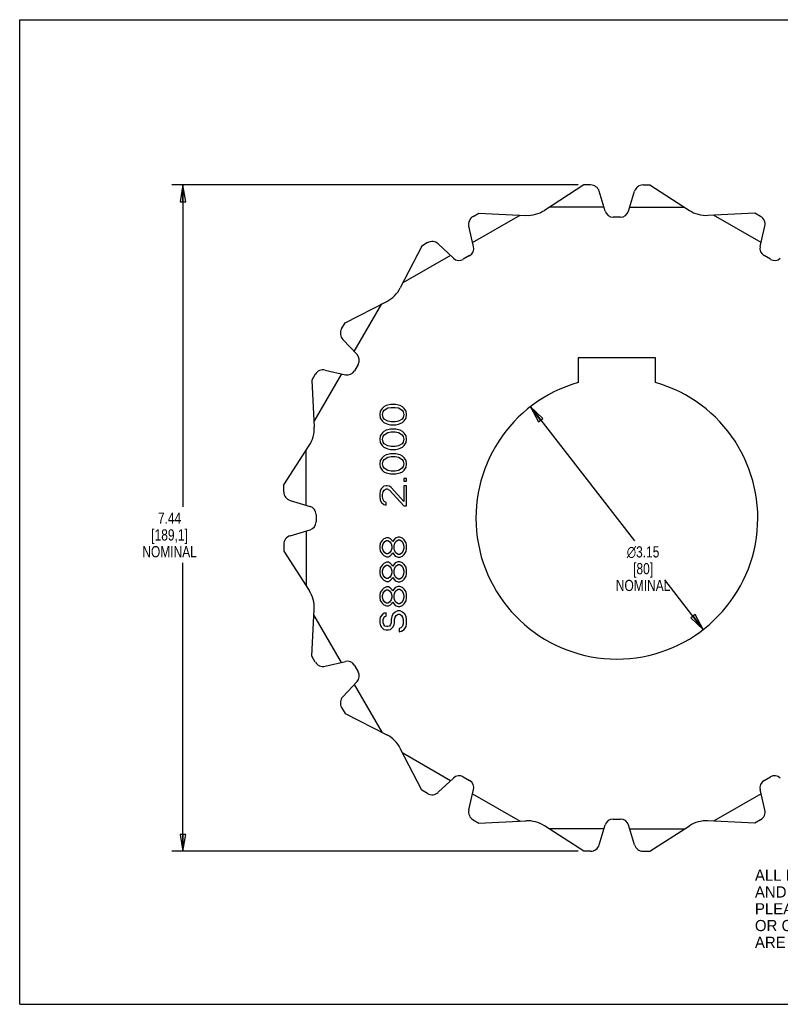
# Model space of a CAD drawing. Header units: inches. Extents: x 0 to 17, y 0 to 11.
# Tile 1 of 2: x 0 to 8.5, y 0 to 11. Entities that reach past the tile are written whole.
import ezdxf

# ---------------------------------------------------------------- set-up
doc = ezdxf.new("R2010")
doc.units = ezdxf.units.IN
doc.header["$LTSCALE"] = 0.935
doc.header["$MEASUREMENT"] = 0
doc.layers.get('0').update_dxf_attribs({"linetype": 'CONTINUOUS'})
doc.layers.add('ALL_FEATURES', color=7, linetype='CONTINUOUS')
doc.styles.get("Standard").update_dxf_attribs({"font": 'txt', "width": 0.8})
doc.styles.add('TEXTSTYLE_1', font='gdt', dxfattribs={"width": 0.8})
doc.styles.add('TEXTSTYLE_2', font='bluprnt.ttf')
doc.dimstyles.new('DIMSTYLE_1', dxfattribs={"dimtxt": 0.125, "dimasz": 0.1875, "dimexe": 0.125, "dimexo": 0.0625, "dimgap": 0.09, "dimtad": 0, "dimtih": 1, "dimtoh": 1, "dimzin": 4, "dimdsep": 46, "dimtxsty": 'STANDARD', "dimblk": 'CLOSED', "dimblk1": 'CLOSED', "dimblk2": 'CLOSED', "dimcen": 0.09, "dimadec": 0, "dimazin": 0, "dimtp": 0.005, "dimtm": 0.005, "dimtfac": 1, "dimtmove": 0, "dimatfit": 2, "dimldrblk": 'CLOSED', "dimfxl": 1, "dimtolj": 1, "dimtzin": 4, "dimarcsym": 0})
doc.dimstyles.new('DIMSTYLE_2', dxfattribs={"dimtxt": 0.125, "dimasz": 0.1875, "dimexe": 0.125, "dimexo": 0.0625, "dimgap": 0.0625, "dimtad": 0, "dimtih": 1, "dimtoh": 1, "dimzin": 4, "dimdsep": 46, "dimtxsty": 'STANDARD', "dimblk": 'CLOSED', "dimblk1": 'CLOSED', "dimblk2": 'CLOSED', "dimcen": 0.09, "dimadec": 0, "dimazin": 0, "dimtp": 0.005, "dimtm": 0.005, "dimtfac": 1, "dimtofl": 0, "dimtmove": 0, "dimatfit": 3, "dimldrblk": 'CLOSED', "dimfxl": 1, "dimtolj": 1, "dimtzin": 4, "dimarcsym": 0})

# ---------------------------------------------------------------- blocks, each defined once
blk = doc.blocks.new('_CLOSED')
at = {"color": 0, "linetype": 'BYBLOCK'}
for p, q in [((0, 0), (-1, 0.167)), ((-1, 0.167), (-1, -0.167)), ((-1, -0.167), (0, 0)), ((-1, 0), (0, 0))]:
    blk.add_line(p, q, dxfattribs=at)
blk = doc.blocks.new('*D0')
at = {"color": 3, "linetype": 'CONTINUOUS'}
for p, q in [((5.707, 6.675), (6.87, 5.179)), ((7.64, 4.188), (7.21, 4.742))]:
    blk.add_line(p, q, dxfattribs=at)
at = {"color": 3, "linetype": 'CONTINUOUS', "xscale": 0.1875, "yscale": 0.1875, "zscale": 0.1875}
for p, rotation in [((5.707, 6.675), 127.854324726), ((7.64, 4.188), 307.854324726)]:
    blk.add_blockref('_CLOSED', p, dxfattribs=dict(at, rotation=rotation))
at = {"color": 3, "linetype": 'CONTINUOUS', "insert": (6.967, 5.117), "char_height": 0.125, "width": 0.7, "attachment_point": 2, "line_spacing_factor": 0.9, "style": 'TEXTSTYLE_1'}
blk.add_mtext('{\\Fgdt;n}\\Ftxt;3.15\\P[80]\\PNOMINAL', dxfattribs=at)
blk = doc.blocks.new('*D2')
at = {"color": 3, "linetype": 'CONTINUOUS'}
for p, q in [((6.241, 9.154), (1.7, 9.154)), ((1.825, 9.154), (1.825, 5.557)), ((1.825, 1.71), (1.825, 4.932)), ((6.241, 1.71), (1.7, 1.71))]:
    blk.add_line(p, q, dxfattribs=at)
at = {"color": 3, "linetype": 'CONTINUOUS', "xscale": 0.1875, "yscale": 0.1875, "zscale": 0.1875}
for p, rotation in [((1.825, 9.154), 90), ((1.825, 1.71), 270)]:
    blk.add_blockref('_CLOSED', p, dxfattribs=dict(at, rotation=rotation))
at = {"color": 3, "linetype": 'CONTINUOUS', "insert": (1.675, 5.494), "char_height": 0.125, "width": 0.7, "attachment_point": 2, "line_spacing_factor": 0.9}
blk.add_mtext('7.44\\P[189,1]\\PNOMINAL', dxfattribs=at)

msp = doc.modelspace()

# ---------------------------------------------------------------- linework, layer by layer
at = {"color": 7, "linetype": 'CONTINUOUS'}
for p, q in [((0, 0), (0, 11)), ((0, 11), (17, 11)), ((6.304, 9.154), (5.864, 8.87)), ((6.381, 9.154), (6.304, 9.154)), ((6.544, 8.86), (6.477, 9.083)), ((5.062, 8.51), (5.594, 8.817)), ((5.067, 8.802), (5.133, 8.84)), ((5.133, 8.84), (5.657, 8.814)), ((6.531, 8.904), (5.917, 8.904)), ((8.215, 8.84), (7.691, 8.814)), ((8.286, 8.51), (7.754, 8.817)), ((8.281, 8.802), (8.215, 8.84)), ((5.072, 8.466), (5.019, 8.692)), ((8.276, 8.466), (8.329, 8.692)), ((4.493, 8.47), (4.253, 8.004)), ((4.559, 8.509), (4.493, 8.47)), ((4.847, 8.336), (4.678, 8.495)), ((4.814, 8.367), (4.282, 8.06)), ((5.028, 8.364), (4.958, 8.323)), ((8.39, 8.323), (8.32, 8.364)), ((3.636, 7.613), (4.102, 7.852)), ((3.739, 7.292), (4.046, 7.824)), ((3.597, 7.546), (3.636, 7.613)), ((3.77, 7.258), (3.611, 7.428)), ((3.595, 7.044), (3.288, 6.512)), ((3.414, 7.086), (3.64, 7.033)), ((3.783, 7.148), (3.742, 7.077)), ((3.304, 7.039), (3.266, 6.972)), ((3.266, 6.972), (3.291, 6.449)), ((4.03, 6.625), (4.024, 6.588)), ((4.05, 6.657), (4.03, 6.625)), ((4.069, 6.675), (4.05, 6.657)), ((4.056, 6.588), (4.062, 6.619)), ((4.062, 6.619), (4.075, 6.638)), ((4.094, 6.688), (4.069, 6.675)), ((4.075, 6.638), (4.113, 6.663)), ((4.113, 6.694), (4.094, 6.688)), ((4.145, 6.7), (4.113, 6.694)), ((4.113, 6.663), (4.152, 6.669)), ((4.203, 6.7), (4.145, 6.7)), ((4.152, 6.669), (4.196, 6.669)), ((4.196, 6.669), (4.235, 6.663)), ((4.235, 6.694), (4.203, 6.7)), ((4.254, 6.688), (4.235, 6.694)), ((4.235, 6.663), (4.273, 6.638)), ((4.279, 6.675), (4.254, 6.688)), ((4.273, 6.638), (4.286, 6.619)), ((4.298, 6.657), (4.279, 6.675)), ((4.286, 6.619), (4.292, 6.588)), ((4.318, 6.625), (4.298, 6.657)), ((4.324, 6.588), (4.318, 6.625)), ((4.024, 6.588), (4.03, 6.55)), ((4.03, 6.55), (4.05, 6.519)), ((4.05, 6.519), (4.069, 6.5)), ((4.062, 6.557), (4.056, 6.588)), ((4.075, 6.538), (4.062, 6.557)), ((4.069, 6.5), (4.094, 6.488)), ((4.113, 6.513), (4.075, 6.538)), ((4.152, 6.507), (4.113, 6.513)), ((4.196, 6.507), (4.152, 6.507)), ((4.235, 6.513), (4.196, 6.507)), ((4.273, 6.538), (4.235, 6.513)), ((4.254, 6.488), (4.279, 6.5)), ((4.286, 6.557), (4.273, 6.538)), ((4.279, 6.5), (4.298, 6.519)), ((4.292, 6.588), (4.286, 6.557)), ((4.298, 6.519), (4.318, 6.55)), ((4.318, 6.55), (4.324, 6.588)), ((4.05, 6.382), (4.03, 6.35)), ((4.069, 6.4), (4.05, 6.382)), ((4.094, 6.413), (4.069, 6.4)), ((4.075, 6.363), (4.113, 6.388)), ((4.094, 6.488), (4.113, 6.482)), ((4.113, 6.419), (4.094, 6.413)), ((4.113, 6.482), (4.145, 6.475)), ((4.145, 6.425), (4.113, 6.419)), ((4.113, 6.388), (4.152, 6.394)), ((4.145, 6.475), (4.203, 6.475)), ((4.203, 6.425), (4.145, 6.425)), ((4.152, 6.394), (4.196, 6.394)), ((4.196, 6.394), (4.235, 6.388)), ((4.203, 6.475), (4.235, 6.482)), ((4.235, 6.419), (4.203, 6.425)), ((4.235, 6.482), (4.254, 6.488)), ((4.254, 6.413), (4.235, 6.419)), ((4.235, 6.388), (4.273, 6.363)), ((4.279, 6.4), (4.254, 6.413)), ((4.298, 6.382), (4.279, 6.4)), ((4.318, 6.35), (4.298, 6.382)), ((4.03, 6.35), (4.024, 6.313)), ((4.024, 6.313), (4.03, 6.275)), ((4.03, 6.275), (4.05, 6.244)), ((4.056, 6.313), (4.062, 6.344)), ((4.062, 6.282), (4.056, 6.313)), ((4.062, 6.344), (4.075, 6.363)), ((4.075, 6.263), (4.062, 6.282)), ((4.273, 6.363), (4.286, 6.344)), ((4.286, 6.282), (4.273, 6.263)), ((4.286, 6.344), (4.292, 6.313)), ((4.292, 6.313), (4.286, 6.282)), ((4.298, 6.244), (4.318, 6.275)), ((4.324, 6.313), (4.318, 6.35)), ((4.318, 6.275), (4.324, 6.313)), ((2.952, 5.802), (3.236, 6.242)), ((3.202, 5.575), (3.202, 6.189)), ((4.05, 6.244), (4.069, 6.225)), ((4.069, 6.225), (4.094, 6.213)), ((4.113, 6.238), (4.075, 6.263)), ((4.094, 6.213), (4.113, 6.207)), ((4.152, 6.232), (4.113, 6.238)), ((4.113, 6.207), (4.145, 6.2)), ((4.145, 6.2), (4.203, 6.2)), ((4.196, 6.232), (4.152, 6.232)), ((4.235, 6.238), (4.196, 6.232)), ((4.203, 6.2), (4.235, 6.207)), ((4.273, 6.263), (4.235, 6.238)), ((4.235, 6.207), (4.254, 6.213)), ((4.254, 6.213), (4.279, 6.225)), ((4.279, 6.225), (4.298, 6.244)), ((4.03, 6.075), (4.024, 6.038)), ((4.05, 6.107), (4.03, 6.075)), ((4.069, 6.125), (4.05, 6.107)), ((4.056, 6.038), (4.062, 6.069)), ((4.062, 6.069), (4.075, 6.088)), ((4.094, 6.138), (4.069, 6.125)), ((4.075, 6.088), (4.113, 6.113)), ((4.113, 6.144), (4.094, 6.138)), ((4.145, 6.15), (4.113, 6.144)), ((4.113, 6.113), (4.152, 6.119)), ((4.203, 6.15), (4.145, 6.15)), ((4.152, 6.119), (4.196, 6.119)), ((4.196, 6.119), (4.235, 6.113)), ((4.235, 6.144), (4.203, 6.15)), ((4.254, 6.138), (4.235, 6.144)), ((4.235, 6.113), (4.273, 6.088)), ((4.279, 6.125), (4.254, 6.138)), ((4.273, 6.088), (4.286, 6.069)), ((4.298, 6.107), (4.279, 6.125)), ((4.286, 6.069), (4.292, 6.038)), ((4.318, 6.075), (4.298, 6.107)), ((4.324, 6.038), (4.318, 6.075)), ((4.024, 6.038), (4.03, 6)), ((4.03, 6), (4.05, 5.969)), ((4.05, 5.969), (4.069, 5.95)), ((4.062, 6.007), (4.056, 6.038)), ((4.075, 5.988), (4.062, 6.007)), ((4.069, 5.95), (4.094, 5.938)), ((4.113, 5.963), (4.075, 5.988)), ((4.152, 5.957), (4.113, 5.963)), ((4.196, 5.957), (4.152, 5.957)), ((4.235, 5.963), (4.196, 5.957)), ((4.273, 5.988), (4.235, 5.963)), ((4.254, 5.938), (4.279, 5.95)), ((4.286, 6.007), (4.273, 5.988)), ((4.279, 5.95), (4.298, 5.969)), ((4.292, 6.038), (4.286, 6.007)), ((4.298, 5.969), (4.318, 6)), ((4.318, 6), (4.324, 6.038)), ((4.094, 5.938), (4.113, 5.932)), ((4.113, 5.932), (4.145, 5.925)), ((4.145, 5.925), (4.203, 5.925)), ((4.203, 5.925), (4.235, 5.932)), ((4.235, 5.932), (4.254, 5.938)), ((4.292, 5.875), (4.292, 5.844)), ((4.324, 5.875), (4.292, 5.875)), ((4.292, 5.844), (4.324, 5.844)), ((4.324, 5.844), (4.324, 5.875)), ((2.952, 5.725), (2.952, 5.802)), ((4.03, 5.738), (4.024, 5.7)), ((4.043, 5.763), (4.03, 5.738)), ((4.069, 5.788), (4.043, 5.763)), ((4.056, 5.694), (4.062, 5.725)), ((4.062, 5.725), (4.075, 5.744)), ((4.094, 5.794), (4.069, 5.788)), ((4.075, 5.744), (4.094, 5.757)), ((4.107, 5.794), (4.094, 5.794)), ((4.094, 5.757), (4.107, 5.757)), ((4.132, 5.788), (4.107, 5.794)), ((4.107, 5.757), (4.132, 5.744)), ((4.152, 5.775), (4.132, 5.788)), ((4.132, 5.744), (4.292, 5.569)), ((4.292, 5.619), (4.152, 5.775)), ((4.292, 5.794), (4.292, 5.619)), ((4.324, 5.794), (4.292, 5.794)), ((4.324, 5.569), (4.324, 5.794)), ((3.023, 5.629), (3.246, 5.562)), ((4.024, 5.7), (4.024, 5.675)), ((4.024, 5.675), (4.03, 5.632)), ((4.03, 5.632), (4.043, 5.607)), ((4.056, 5.669), (4.056, 5.694)), ((4.062, 5.638), (4.056, 5.669)), ((4.075, 5.619), (4.062, 5.638)), ((4.094, 5.607), (4.075, 5.619)), ((4.043, 5.607), (4.069, 5.582)), ((4.069, 5.582), (4.094, 5.575)), ((4.094, 5.575), (4.094, 5.607)), ((4.292, 5.569), (4.324, 5.569)), ((3.312, 5.473), (3.312, 5.391)), ((3.023, 5.235), (3.246, 5.302)), ((3.202, 5.289), (3.202, 4.674)), ((4.05, 5.182), (4.03, 5.15)), ((4.069, 5.2), (4.05, 5.182)), ((4.101, 5.213), (4.069, 5.2)), ((4.081, 5.169), (4.101, 5.182)), ((4.12, 5.213), (4.101, 5.213)), ((4.101, 5.182), (4.113, 5.182)), ((4.113, 5.182), (4.132, 5.169)), ((4.145, 5.2), (4.12, 5.213)), ((4.164, 5.182), (4.145, 5.2)), ((4.171, 5.169), (4.164, 5.182)), ((4.177, 5.182), (4.171, 5.169)), ((4.196, 5.207), (4.177, 5.182)), ((4.228, 5.219), (4.196, 5.207)), ((4.203, 5.169), (4.228, 5.188)), ((4.247, 5.219), (4.228, 5.219)), ((4.228, 5.188), (4.247, 5.188)), ((4.279, 5.207), (4.247, 5.219)), ((4.247, 5.188), (4.273, 5.169)), ((4.298, 5.188), (4.279, 5.207)), ((4.318, 5.157), (4.298, 5.188)), ((2.952, 5.139), (2.952, 5.062)), ((2.952, 5.062), (3.236, 4.622)), ((4.03, 5.15), (4.024, 5.119)), ((4.024, 5.119), (4.024, 5.094)), ((4.024, 5.094), (4.03, 5.063)), ((4.03, 5.063), (4.05, 5.032)), ((4.056, 5.119), (4.062, 5.144)), ((4.056, 5.094), (4.056, 5.119)), ((4.062, 5.069), (4.056, 5.094)), ((4.062, 5.144), (4.081, 5.169)), ((4.081, 5.044), (4.062, 5.069)), ((4.132, 5.169), (4.152, 5.144)), ((4.152, 5.069), (4.132, 5.044)), ((4.152, 5.144), (4.158, 5.119)), ((4.158, 5.094), (4.152, 5.069)), ((4.158, 5.119), (4.158, 5.094)), ((4.184, 5.119), (4.19, 5.144)), ((4.184, 5.094), (4.184, 5.119)), ((4.19, 5.069), (4.184, 5.094)), ((4.19, 5.144), (4.203, 5.169)), ((4.203, 5.044), (4.19, 5.069)), ((4.273, 5.169), (4.286, 5.144)), ((4.286, 5.069), (4.273, 5.044)), ((4.286, 5.144), (4.292, 5.119)), ((4.292, 5.094), (4.286, 5.069)), ((4.292, 5.119), (4.292, 5.094)), ((4.324, 5.125), (4.318, 5.157)), ((4.318, 5.057), (4.324, 5.088)), ((4.324, 5.088), (4.324, 5.125)), ((4.05, 5.032), (4.069, 5.013)), ((4.069, 5.013), (4.101, 5)), ((4.101, 5.032), (4.081, 5.044)), ((4.113, 5.032), (4.101, 5.032)), ((4.101, 5), (4.12, 5)), ((4.132, 5.044), (4.113, 5.032)), ((4.12, 5), (4.145, 5.013)), ((4.145, 5.013), (4.164, 5.032)), ((4.164, 5.032), (4.171, 5.044)), ((4.171, 5.044), (4.177, 5.032)), ((4.177, 5.032), (4.196, 5.007)), ((4.196, 5.007), (4.228, 4.994)), ((4.228, 5.025), (4.203, 5.044)), ((4.247, 5.025), (4.228, 5.025)), ((4.228, 4.994), (4.247, 4.994)), ((4.273, 5.044), (4.247, 5.025)), ((4.247, 4.994), (4.279, 5.007)), ((4.279, 5.007), (4.298, 5.025)), ((4.298, 5.025), (4.318, 5.057)), ((4.03, 4.875), (4.024, 4.844)), ((4.024, 4.844), (4.024, 4.819)), ((4.05, 4.907), (4.03, 4.875)), ((4.069, 4.925), (4.05, 4.907)), ((4.056, 4.844), (4.062, 4.869)), ((4.056, 4.819), (4.056, 4.844)), ((4.062, 4.869), (4.081, 4.894)), ((4.101, 4.938), (4.069, 4.925)), ((4.081, 4.894), (4.101, 4.907)), ((4.12, 4.938), (4.101, 4.938)), ((4.101, 4.907), (4.113, 4.907)), ((4.113, 4.907), (4.132, 4.894)), ((4.145, 4.925), (4.12, 4.938)), ((4.132, 4.894), (4.152, 4.869)), ((4.164, 4.907), (4.145, 4.925)), ((4.152, 4.869), (4.158, 4.844)), ((4.158, 4.844), (4.158, 4.819)), ((4.171, 4.894), (4.164, 4.907)), ((4.177, 4.907), (4.171, 4.894)), ((4.196, 4.932), (4.177, 4.907)), ((4.184, 4.844), (4.19, 4.869)), ((4.184, 4.819), (4.184, 4.844)), ((4.19, 4.869), (4.203, 4.894)), ((4.228, 4.944), (4.196, 4.932)), ((4.203, 4.894), (4.228, 4.913)), ((4.247, 4.944), (4.228, 4.944)), ((4.228, 4.913), (4.247, 4.913)), ((4.279, 4.932), (4.247, 4.944)), ((4.247, 4.913), (4.273, 4.894)), ((4.273, 4.894), (4.286, 4.869)), ((4.298, 4.913), (4.279, 4.932)), ((4.286, 4.869), (4.292, 4.844)), ((4.292, 4.844), (4.292, 4.819)), ((4.318, 4.882), (4.298, 4.913)), ((4.324, 4.85), (4.318, 4.882)), ((4.324, 4.813), (4.324, 4.85)), ((4.024, 4.819), (4.03, 4.788)), ((4.03, 4.788), (4.05, 4.757)), ((4.05, 4.757), (4.069, 4.738)), ((4.062, 4.794), (4.056, 4.819)), ((4.081, 4.769), (4.062, 4.794)), ((4.069, 4.738), (4.101, 4.725)), ((4.101, 4.757), (4.081, 4.769)), ((4.113, 4.757), (4.101, 4.757)), ((4.132, 4.769), (4.113, 4.757)), ((4.12, 4.725), (4.145, 4.738)), ((4.152, 4.794), (4.132, 4.769)), ((4.145, 4.738), (4.164, 4.757)), ((4.158, 4.819), (4.152, 4.794)), ((4.164, 4.757), (4.171, 4.769)), ((4.171, 4.769), (4.177, 4.757)), ((4.177, 4.757), (4.196, 4.732)), ((4.19, 4.794), (4.184, 4.819)), ((4.203, 4.769), (4.19, 4.794)), ((4.196, 4.732), (4.228, 4.719)), ((4.228, 4.75), (4.203, 4.769)), ((4.247, 4.75), (4.228, 4.75)), ((4.273, 4.769), (4.247, 4.75)), ((4.247, 4.719), (4.279, 4.732)), ((4.286, 4.794), (4.273, 4.769)), ((4.279, 4.732), (4.298, 4.75)), ((4.292, 4.819), (4.286, 4.794)), ((4.298, 4.75), (4.318, 4.782)), ((4.318, 4.782), (4.324, 4.813)), ((4.05, 4.632), (4.03, 4.6)), ((4.069, 4.65), (4.05, 4.632)), ((4.101, 4.663), (4.069, 4.65)), ((4.081, 4.619), (4.101, 4.632)), ((4.101, 4.725), (4.12, 4.725)), ((4.12, 4.663), (4.101, 4.663)), ((4.101, 4.632), (4.113, 4.632)), ((4.113, 4.632), (4.132, 4.619)), ((4.145, 4.65), (4.12, 4.663)), ((4.164, 4.632), (4.145, 4.65)), ((4.171, 4.619), (4.164, 4.632)), ((4.177, 4.632), (4.171, 4.619)), ((4.196, 4.657), (4.177, 4.632)), ((4.228, 4.669), (4.196, 4.657)), ((4.203, 4.619), (4.228, 4.638)), ((4.228, 4.719), (4.247, 4.719)), ((4.247, 4.669), (4.228, 4.669)), ((4.228, 4.638), (4.247, 4.638)), ((4.279, 4.657), (4.247, 4.669)), ((4.247, 4.638), (4.273, 4.619)), ((4.298, 4.638), (4.279, 4.657)), ((4.318, 4.607), (4.298, 4.638)), ((4.03, 4.6), (4.024, 4.569)), ((4.024, 4.569), (4.024, 4.544)), ((4.024, 4.544), (4.03, 4.513)), ((4.03, 4.513), (4.05, 4.482)), ((4.056, 4.569), (4.062, 4.594)), ((4.056, 4.544), (4.056, 4.569)), ((4.062, 4.519), (4.056, 4.544)), ((4.062, 4.594), (4.081, 4.619)), ((4.081, 4.494), (4.062, 4.519)), ((4.132, 4.619), (4.152, 4.594)), ((4.152, 4.519), (4.132, 4.494)), ((4.152, 4.594), (4.158, 4.569)), ((4.158, 4.544), (4.152, 4.519)), ((4.158, 4.569), (4.158, 4.544)), ((4.184, 4.569), (4.19, 4.594)), ((4.184, 4.544), (4.184, 4.569)), ((4.19, 4.519), (4.184, 4.544)), ((4.19, 4.594), (4.203, 4.619)), ((4.203, 4.494), (4.19, 4.519)), ((4.273, 4.619), (4.286, 4.594)), ((4.286, 4.519), (4.273, 4.494)), ((4.286, 4.594), (4.292, 4.569)), ((4.292, 4.544), (4.286, 4.519)), ((4.292, 4.569), (4.292, 4.544)), ((4.324, 4.575), (4.318, 4.607)), ((4.318, 4.507), (4.324, 4.538)), ((4.324, 4.538), (4.324, 4.575)), ((3.266, 3.891), (3.291, 4.414)), ((4.05, 4.482), (4.069, 4.463)), ((4.069, 4.463), (4.101, 4.45)), ((4.101, 4.482), (4.081, 4.494)), ((4.113, 4.482), (4.101, 4.482)), ((4.101, 4.45), (4.12, 4.45)), ((4.132, 4.494), (4.113, 4.482)), ((4.12, 4.45), (4.145, 4.463)), ((4.145, 4.463), (4.164, 4.482)), ((4.164, 4.482), (4.171, 4.494)), ((4.171, 4.494), (4.177, 4.482)), ((4.177, 4.482), (4.196, 4.457)), ((4.196, 4.457), (4.228, 4.444)), ((4.228, 4.475), (4.203, 4.494)), ((4.247, 4.475), (4.228, 4.475)), ((4.228, 4.444), (4.247, 4.444)), ((4.273, 4.494), (4.247, 4.475)), ((4.247, 4.444), (4.279, 4.457)), ((4.279, 4.457), (4.298, 4.475)), ((4.298, 4.475), (4.318, 4.507)), ((3.595, 3.82), (3.288, 4.352)), ((4.03, 4.325), (4.024, 4.294)), ((4.024, 4.294), (4.024, 4.263)), ((4.05, 4.35), (4.03, 4.325)), ((4.075, 4.369), (4.05, 4.35)), ((4.062, 4.3), (4.069, 4.319)), ((4.062, 4.263), (4.062, 4.3)), ((4.069, 4.319), (4.081, 4.332)), ((4.094, 4.375), (4.075, 4.369)), ((4.081, 4.332), (4.094, 4.338)), ((4.094, 4.338), (4.094, 4.375)), ((4.158, 4.332), (4.152, 4.3)), ((4.152, 4.3), (4.152, 4.263)), ((4.171, 4.357), (4.158, 4.332)), ((4.196, 4.382), (4.171, 4.357)), ((4.19, 4.3), (4.196, 4.325)), ((4.19, 4.263), (4.19, 4.3)), ((4.222, 4.394), (4.196, 4.382)), ((4.196, 4.325), (4.209, 4.344)), ((4.209, 4.344), (4.228, 4.357)), ((4.254, 4.394), (4.222, 4.394)), ((4.228, 4.357), (4.247, 4.357)), ((4.247, 4.357), (4.267, 4.344)), ((4.279, 4.382), (4.254, 4.394)), ((4.267, 4.344), (4.279, 4.325)), ((4.305, 4.357), (4.279, 4.382)), ((4.279, 4.325), (4.286, 4.3)), ((4.286, 4.3), (4.286, 4.25)), ((4.318, 4.332), (4.305, 4.357)), ((4.324, 4.3), (4.318, 4.332)), ((4.324, 4.25), (4.324, 4.3)), ((4.024, 4.263), (4.03, 4.238)), ((4.03, 4.238), (4.043, 4.213)), ((4.043, 4.213), (4.069, 4.188)), ((4.069, 4.244), (4.062, 4.263)), ((4.081, 4.225), (4.069, 4.244)), ((4.069, 4.188), (4.094, 4.182)), ((4.101, 4.219), (4.081, 4.225)), ((4.094, 4.182), (4.12, 4.182)), ((4.113, 4.219), (4.101, 4.219)), ((4.132, 4.225), (4.113, 4.219)), ((4.12, 4.182), (4.145, 4.188)), ((4.145, 4.244), (4.132, 4.225)), ((4.152, 4.263), (4.145, 4.244)), ((4.145, 4.188), (4.171, 4.213)), ((4.171, 4.213), (4.184, 4.238)), ((4.184, 4.238), (4.19, 4.263)), ((4.26, 4.207), (4.241, 4.2)), ((4.241, 4.2), (4.241, 4.163)), ((4.279, 4.225), (4.26, 4.207)), ((4.267, 4.169), (4.298, 4.188)), ((4.286, 4.25), (4.279, 4.225)), ((4.298, 4.188), (4.318, 4.219)), ((4.318, 4.219), (4.324, 4.25)), ((4.241, 4.163), (4.267, 4.169)), ((3.304, 3.824), (3.266, 3.891)), ((3.414, 3.777), (3.64, 3.83)), ((3.742, 3.786), (3.783, 3.715)), ((3.611, 3.435), (3.77, 3.605)), ((3.739, 3.572), (4.046, 3.04)), ((3.597, 3.317), (3.636, 3.25)), ((3.636, 3.25), (4.102, 3.011)), ((4.493, 2.393), (4.253, 2.859)), ((4.814, 2.496), (4.282, 2.804)), ((4.958, 2.541), (5.028, 2.5)), ((8.32, 2.5), (8.39, 2.541)), ((4.678, 2.369), (4.847, 2.528)), ((4.559, 2.355), (4.493, 2.393)), ((5.019, 2.171), (5.072, 2.398)), ((5.062, 2.353), (5.594, 2.046)), ((8.286, 2.353), (7.754, 2.046)), ((8.329, 2.171), (8.276, 2.398)), ((5.067, 2.062), (5.133, 2.023)), ((5.133, 2.023), (5.657, 2.049)), ((6.304, 1.71), (5.864, 1.994)), ((6.477, 1.781), (6.544, 2.004)), ((6.633, 2.07), (6.715, 2.07)), ((6.871, 1.781), (6.804, 2.004)), ((7.044, 1.71), (7.484, 1.994)), ((8.215, 2.023), (7.691, 2.049)), ((8.281, 2.062), (8.215, 2.023)), ((6.531, 1.96), (5.917, 1.96)), ((6.817, 1.96), (7.431, 1.96)), ((6.381, 1.71), (6.304, 1.71)), ((6.967, 1.71), (7.044, 1.71)), ((0, 0), (17, 0))]:
    msp.add_line(p, q, dxfattribs=at)
for centre, radius, start, end in [((6.381, 9.054), 0.1, 16.8, 90), ((5.117, 8.715), 0.1, 120, 193.2), ((5.674, 9.164), 0.35, 267.1652, 302.8348), ((6.633, 8.887), 0.093, 196.8, 270), ((7.674, 9.164), 0.35, 237.1652, 272.8348), ((8.231, 8.715), 0.1, 346.8, 60), ((4.609, 8.422), 0.1, 46.8, 120), ((4.982, 8.444), 0.093, 300, 13.2), ((8.366, 8.444), 0.093, 166.8, 240), ((4.911, 8.403), 0.093, 226.8, 300), ((8.437, 8.403), 0.093, 240, 313.2), ((3.942, 8.164), 0.35, 297.1652, 332.8348), ((3.684, 7.496), 0.1, 150, 223.2), ((3.702, 7.195), 0.093, 330, 43.2), ((3.391, 6.989), 0.1, 76.8, 150), ((3.661, 7.124), 0.093, 256.8, 330), ((2.942, 6.432), 0.35, 327.1652, 2.8348), ((3.052, 5.725), 0.1, 180, 253.2), ((3.219, 5.473), 0.093, 0, 73.2), ((3.219, 5.391), 0.093, 286.8, 360), ((3.052, 5.139), 0.1, 106.8, 180), ((2.942, 4.432), 0.35, 357.1652, 32.8348), ((3.391, 3.874), 0.1, 210, 283.2), ((3.661, 3.74), 0.093, 30, 103.2), ((3.702, 3.669), 0.093, 316.8, 30), ((3.684, 3.367), 0.1, 136.8, 210), ((3.942, 2.7), 0.35, 27.1652, 62.8348), ((4.911, 2.46), 0.093, 60, 133.2), ((8.437, 2.46), 0.093, 46.8, 120), ((4.982, 2.419), 0.093, 346.8, 60), ((8.366, 2.419), 0.093, 120, 193.2), ((4.609, 2.441), 0.1, 240, 313.2), ((5.117, 2.148), 0.1, 166.8, 240), ((8.231, 2.148), 0.1, 300, 13.2), ((5.674, 1.7), 0.35, 57.1652, 92.8348), ((6.633, 1.977), 0.093, 90, 163.2), ((6.715, 1.977), 0.093, 16.8, 90), ((7.674, 1.7), 0.35, 87.1652, 122.8348), ((6.381, 1.81), 0.1, 270, 343.2), ((6.967, 1.81), 0.1, 196.8, 270)]:
    msp.add_arc(centre, radius, start, end, dxfattribs=at)
at = {"layer": 'ALL_FEATURES', "color": 7, "linetype": 'CONTINUOUS'}
for p, q in [((6.967, 9.154), (7.044, 9.154)), ((7.044, 9.154), (7.484, 8.87)), ((6.804, 8.86), (6.871, 9.083)), ((6.817, 8.904), (7.431, 8.904)), ((6.715, 8.794), (6.633, 8.794)), ((6.241, 7.222), (6.241, 6.946)), ((7.107, 7.222), (6.241, 7.222)), ((7.107, 6.946), (7.107, 7.222))]:
    msp.add_line(p, q, dxfattribs=at)
for centre, radius, start, end in [((6.967, 9.054), 0.1, 90, 163.2), ((6.715, 8.887), 0.093, 270, 343.2), ((6.674, 5.432), 1.575, 105.9573, 74.0427)]:
    msp.add_arc(centre, radius, start, end, dxfattribs=at)

# ---------------------------------------------------------------- texts
at = {"color": 3, "linetype": 'CONTINUOUS', "insert": (8.217, 1.505), "char_height": 0.125, "width": 3.60569, "attachment_point": 1, "line_spacing_factor": 0.9, "style": 'TEXTSTYLE_2'}
msp.add_mtext('ALL DIMENSIONS SHOWN ARE NOMINAL\\PAND FOR REFERENCE ONLY.\\PPLEASE CONSULT ENGINEERING MANUAL\\POR CONTACT INTRALOX IF EXACT VALUES\\PARE REQUIRED.\\P ', dxfattribs=at)

# ---------------------------------------------------------------- dimensions: what is measured, and where the dimension line sits
at = {"color": 3, "linetype": 'CONTINUOUS'}
dim = msp.add_linear_dim(base=(1.825, 1.71), p1=(6.304, 9.154), p2=(6.304, 1.71), angle=270, text='<>\\PNOMINAL', dimstyle='DIMSTYLE_2', dxfattribs=at)
dim.commit()
dim.dimension.update_dxf_attribs({"geometry": '*D2', "text_midpoint": (1.825, 5.244), "dimtype": 160})
dim = msp.add_diameter_dim_2p(p1=(7.64, 4.188), p2=(5.707, 6.675), text='%%c<>\\PNOMINAL', dimstyle='DIMSTYLE_1', override={"dimpost": '<>'}, dxfattribs=at)
dim.commit()
dim.dimension.update_dxf_attribs({"geometry": '*D0', "text_midpoint": (6.967, 4.867), "dimtype": 163})

doc.saveas('drawing.dxf')
